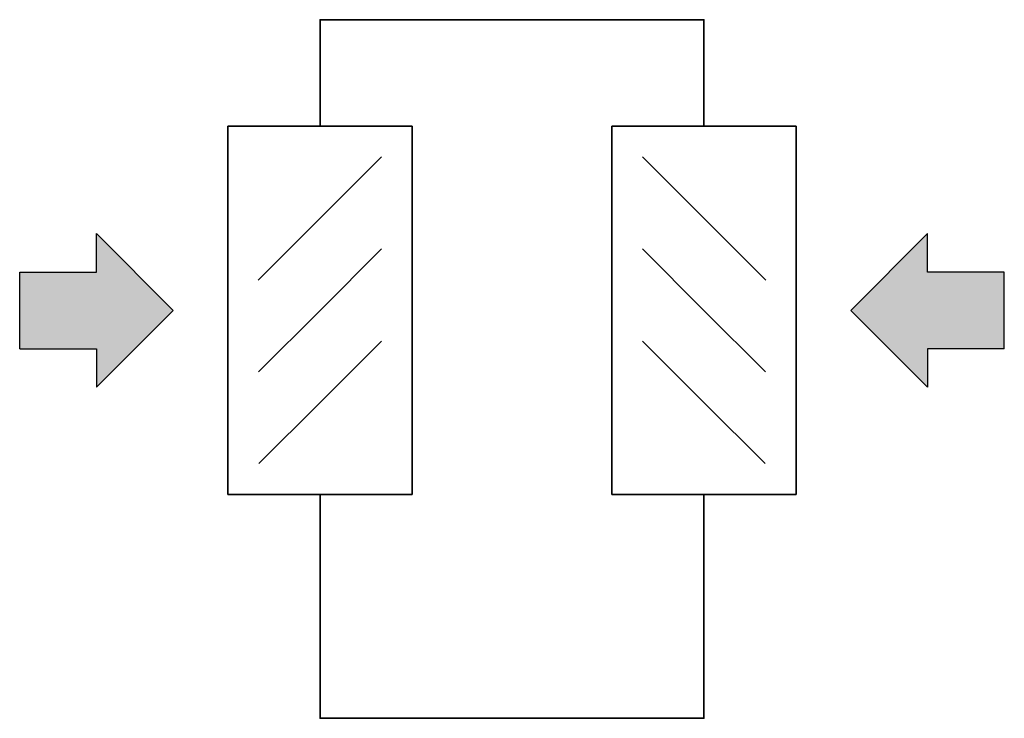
# Model space of a CAD drawing. Header units: millimetres. Extents: x -325 to 460, y -139 to 390.
# Tile 4 of 6: x -4 to 28, y 368 to 390. Entities that reach past the tile are written whole.
import ezdxf

# ---------------------------------------------------------------- set-up
doc = ezdxf.new("R2010")
doc.units = ezdxf.units.MM
doc.layers.get('0').update_dxf_attribs({"lineweight": 18})
doc.layers.add('TGAx_L_KOM_Bauteile', color=7, linetype='Continuous', lineweight=35)
doc.layers.add('TGAx_L_LTG_Aussenluft', color=82, linetype='Continuous', lineweight=25)

# ---------------------------------------------------------------- blocks, each defined once
blk = doc.blocks.new('Wetterschutzgitter')
at = {"linetype": 'Continuous'}
for p, q in [((-6, -6), (-6, 6)), ((-6, 6), (0, 6)), ((0, 6), (0, -6)), ((-3, 3), (-5, 5)), ((-3, 3), (-0.985, 0.985)), ((-3, 0), (-5, 2)), ((-3, 0), (-1, -2)), ((-3, -3), (-5, -1)), ((-3, -3), (-1.009, -4.991)), ((0, -6), (-6, -6))]:
    blk.add_line(p, q, dxfattribs=at)
blk = doc.blocks.new('4.10-Pfeil breit')
at = {"lineweight": 18}
h = blk.add_hatch(color=256, dxfattribs=at)
h.dxf.hatch_style = 1
h.paths.add_polyline_path([(-2.5, 1.25), (-5, 1.25), (-5, -1.25), (-2.5, -1.25), (-2.5, -2.5), (0, 0), (-2.5, 2.5)])
at = {"linetype": 'Continuous'}
for p, q in [((-2.5, 2.5), (0, 0)), ((-2.5, 1.25), (-2.5, 2.5)), ((-5, 1.25), (-2.5, 1.25)), ((-5, -1.25), (-5, 1.25)), ((0, 0), (-2.5, -2.5)), ((-5, -1.25), (-2.5, -1.25)), ((-2.5, -1.25), (-2.5, -2.5))]:
    blk.add_line(p, q, dxfattribs=at)

msp = doc.modelspace()

# ---------------------------------------------------------------- linework, layer by layer
at = {"layer": 'TGAx_L_KOM_Bauteile'}
for points in [[(18.388, 386.879), (18.388, 390.351), (5.879, 390.351), (5.879, 386.879)], [(5.879, 374.879), (5.879, 367.586), (18.388, 367.586), (18.388, 374.879)]]:
    msp.add_lwpolyline(points, dxfattribs=at)

# ---------------------------------------------------------------- block references
at = {"layer": 'TGAx_L_KOM_Bauteile', "xscale": -1}
msp.add_blockref('Wetterschutzgitter', (2.879, 380.879), dxfattribs=at)
at = {"layer": 'TGAx_L_KOM_Bauteile'}
msp.add_blockref('Wetterschutzgitter', (21.388, 380.879), dxfattribs=at)
at = {"layer": 'TGAx_L_LTG_Aussenluft'}
msp.add_blockref('4.10-Pfeil breit', (1.094, 380.879), dxfattribs=at)
at = {"layer": 'TGAx_L_LTG_Aussenluft', "xscale": -1}
msp.add_blockref('4.10-Pfeil breit', (23.173, 380.879), dxfattribs=at)

doc.saveas('drawing.dxf')
